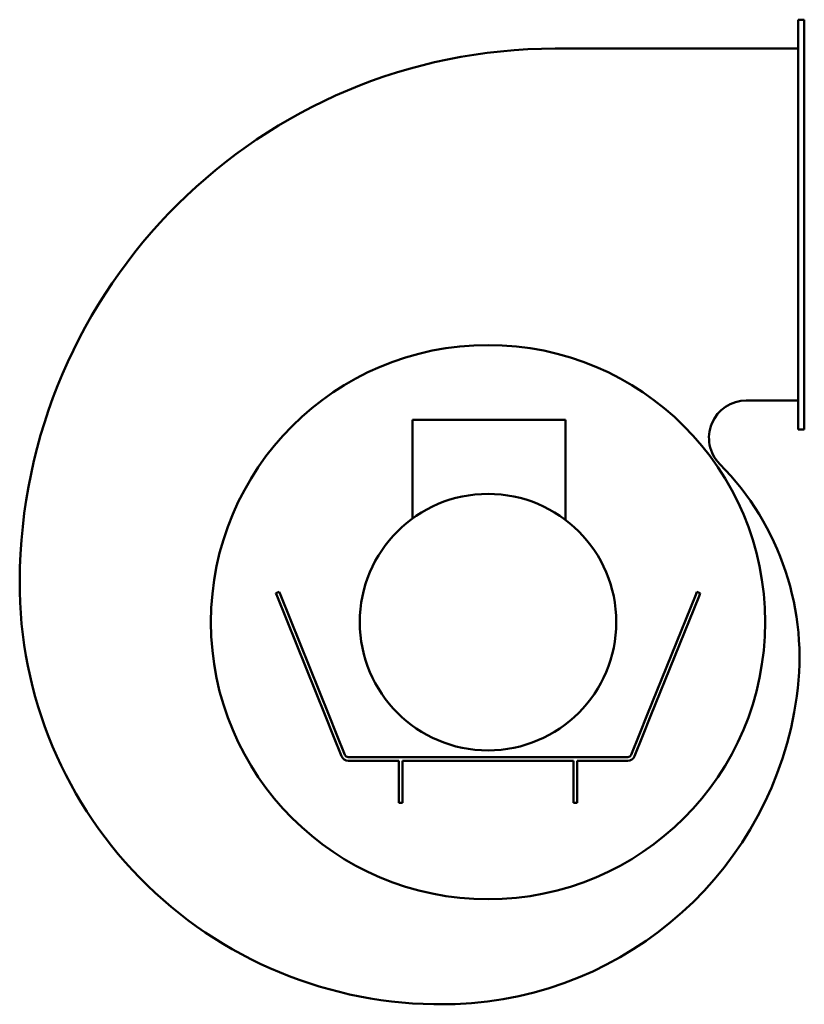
# Model space of a CAD drawing. Header units: millimetres. Extents: x 514 to 1166, y 185 to 1003.
import ezdxf

# ---------------------------------------------------------------- set-up
doc = ezdxf.new("R2010")
doc.units = ezdxf.units.MM
doc.header["$LTSCALE"] = 4
doc.layers.add('Widoczne (ISO)', color=7, linetype='Continuous', lineweight=50)

msp = doc.modelspace()

# ---------------------------------------------------------------- linework, layer by layer
at = {"layer": 'Widoczne (ISO)'}
for p, q in [((1160.6, 996.6), (1160.6, 1002.6)), ((1165.6, 1002.6), (1160.6, 1002.6)), ((1165.6, 1002.6), (1165.6, 996.6)), ((1160.6, 996.6), (1160.6, 668.6)), ((1165.6, 996.6), (1165.6, 668.6)), ((1160.6, 978.6), (958.8, 978.6)), ((1117.47, 686.6), (1127.23, 686.6)), ((1160.6, 686.6), (1127.23, 686.6)), ((840.53, 670.45), (967.53, 670.45)), ((840.53, 670.45), (840.53, 588.72)), ((967.53, 670.45), (967.53, 587.34)), ((1160.6, 662.6), (1160.6, 668.6)), ((1160.6, 662.6), (1165.6, 662.6)), ((1165.6, 668.6), (1165.6, 662.6)), ((729.69, 527.8), (726.91, 526.68)), ((727.96, 524.07), (726.91, 526.68)), ((768.17, 424.56), (727.96, 524.07)), ((729.69, 527.8), (730.74, 525.2)), ((730.74, 525.2), (770.95, 425.68)), ((1035.25, 425.68), (1075.46, 525.2)), ((1078.24, 524.07), (1038.03, 424.56)), ((1075.46, 525.2), (1076.51, 527.8)), ((1079.29, 526.68), (1076.51, 527.8)), ((1079.29, 526.68), (1078.24, 524.07)), ((770.95, 425.68), (777.39, 409.74)), ((1028.81, 409.74), (1035.25, 425.68)), ((774.61, 408.62), (768.17, 424.56)), ((1038.03, 424.56), (1031.59, 408.62)), ((774.61, 408.62), (781.58, 391.35)), ((777.39, 409.74), (784.36, 392.48)), ((1028.81, 409.74), (1021.83, 392.48)), ((1024.62, 391.35), (1031.59, 408.62)), ((1019.05, 390.6), (787.15, 390.6)), ((829.11, 387.6), (787.15, 387.6)), ((829.11, 387.6), (829.11, 382.91)), ((974.09, 387.6), (832.11, 387.6)), ((832.11, 387.6), (832.11, 382.91)), ((974.09, 387.6), (974.09, 382.91)), ((977.09, 387.6), (977.09, 382.91)), ((1019.05, 387.6), (977.09, 387.6)), ((829.11, 376.96), (829.11, 382.91)), ((829.11, 352.78), (829.11, 376.96)), ((832.11, 382.91), (832.11, 376.96)), ((832.11, 376.96), (832.11, 352.78)), ((974.09, 376.96), (974.09, 382.91)), ((974.09, 352.78), (974.09, 376.96)), ((977.09, 382.91), (977.09, 376.96)), ((977.09, 376.96), (977.09, 352.78)), ((829.11, 352.6), (829.11, 352.78)), ((829.11, 352.6), (832.11, 352.6)), ((832.11, 352.78), (832.11, 352.6)), ((974.09, 352.6), (974.09, 352.78)), ((974.09, 352.6), (977.09, 352.6)), ((977.09, 352.78), (977.09, 352.6))]:
    msp.add_line(p, q, dxfattribs=at)
for radius in [230, 106.45]:
    msp.add_circle((903.1, 502.6), radius, dxfattribs=at)
for centre, radius, start, end in [((958.8, 534.2), 444.4, 90, 179.70002), ((1117.47, 655.6), 31, 90, 224.71539), ((932.88, 472.83), 228.77, 44.66933, 44.71539), ((932.88, 472.83), 228.77, 352.07482, 44.66933), ((863.7, 534.7), 349.3, 179.70002, 271.99716), ((865.53, 482.2), 296.77, 271.99716, 352.07482), ((787.15, 393.6), 3, 202, 270), ((1019.05, 393.6), 3, 270, 338), ((787.15, 393.6), 6, 202, 270), ((1019.05, 393.6), 6, 270, 338)]:
    msp.add_arc(centre, radius, start, end, dxfattribs=at)

doc.saveas('drawing.dxf')
